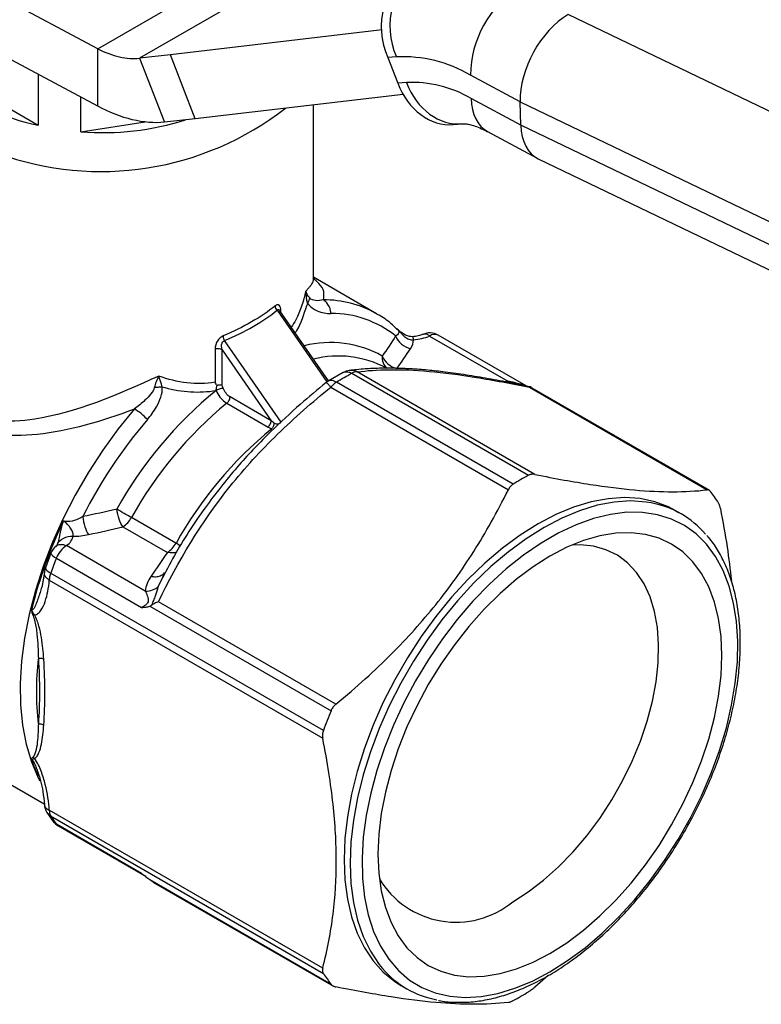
# Model space of a CAD drawing. Header units: inches. Extents: x 0.2 to 10.8, y 0.2 to 8.2.
# Tile 12 of 14: x 8.2 to 9.3, y 6.2 to 7.6. Entities that reach past the tile are written whole.
import ezdxf

# ---------------------------------------------------------------- set-up
doc = ezdxf.new("R2010")
doc.units = ezdxf.units.IN
doc.header["$MEASUREMENT"] = 0

msp = doc.modelspace()

# ---------------------------------------------------------------- linework, layer by layer
for p, q in [((8.3236, 7.5137), (8.7878, 7.7816)), ((8.3236, 7.5137), (7.848, 7.7674)), ((8.8171, 7.7515), (8.3822, 7.5005)), ((8.3236, 7.4333), (7.848, 7.687)), ((9.7834, 7.1762), (8.9821, 7.5614)), ((8.7216, 7.5401), (8.4253, 7.5052)), ((8.3236, 7.4333), (8.3236, 7.5137)), ((8.4253, 7.5052), (8.3822, 7.5005)), ((8.3822, 7.5005), (8.417, 7.4108)), ((8.4601, 7.4156), (8.4253, 7.5052)), ((8.7417, 7.5023), (8.7297, 7.5012)), ((8.7297, 7.5012), (8.7436, 7.4653)), ((8.1139, 7.4796), (8.2403, 7.4066)), ((8.2403, 7.4778), (8.2403, 7.4066)), ((8.9149, 7.4395), (8.8453, 7.4768)), ((8.7556, 7.4664), (8.7436, 7.4653)), ((8.3, 7.3974), (8.3, 7.4459)), ((8.751, 7.4498), (8.4601, 7.4156)), ((8.9158, 7.4068), (8.8463, 7.4441)), ((8.6255, 7.1926), (8.6255, 7.435)), ((8.9149, 7.4395), (9.7201, 7.0524)), ((8.9158, 7.4068), (8.9149, 7.4395)), ((8.3, 7.3974), (8.3898, 7.4113)), ((8.4601, 7.4156), (8.417, 7.4108)), ((8.8213, 7.4075), (8.8334, 7.4086)), ((9.721, 7.0197), (8.9158, 7.4068)), ((8.8693, 7.3976), (8.9389, 7.3603)), ((8.9403, 7.3596), (9.7442, 6.9731)), ((8.7138, 7.1428), (8.6255, 7.1938)), ((8.5748, 7.1477), (8.6444, 7.0472)), ((8.6466, 7.0486), (8.5786, 7.1468)), ((8.58, 7.1448), (8.58, 7.1463)), ((8.9232, 7.0416), (8.8, 7.1127)), ((8.5803, 6.9909), (8.5011, 7.1051)), ((8.7882, 7.1115), (8.8984, 7.0479)), ((8.4878, 7.093), (8.4878, 7.0467)), ((8.4975, 7.0924), (8.5664, 6.993)), ((8.4975, 7.0425), (8.4975, 7.0924)), ((8.6672, 7.0605), (8.6459, 7.0482)), ((8.6791, 7.0594), (8.9265, 6.9165)), ((8.9354, 6.9178), (8.6868, 7.0613)), ((8.9051, 6.9041), (8.6576, 7.047)), ((8.8984, 7.0479), (8.8933, 7.0475)), ((8.4892, 7.0352), (8.4892, 7.0351)), ((8.6498, 7.0399), (8.8984, 6.8964)), ((8.9224, 7.042), (8.9224, 7.0421)), ((8.9282, 7.0397), (9.1768, 6.8962)), ((9.1803, 6.8951), (8.9284, 7.0405)), ((8.5042, 7.0174), (8.5619, 6.9841)), ((8.5664, 6.993), (8.5087, 7.0263)), ((9.1402, 6.8626), (9.1318, 6.8674)), ((8.433, 6.8213), (8.3706, 6.8573)), ((8.3586, 6.8446), (8.421, 6.8085)), ((8.2672, 6.8204), (8.2649, 6.8159)), ((8.39, 6.7545), (8.2799, 6.8181)), ((8.258, 6.8076), (8.2502, 6.7872)), ((8.2656, 6.8004), (8.385, 6.7315)), ((8.2488, 6.7808), (8.2451, 6.7595)), ((8.2557, 6.7695), (8.6385, 6.5485)), ((8.6394, 6.5593), (8.2576, 6.7797)), ((8.4086, 6.7612), (8.4141, 6.773)), ((8.4141, 6.773), (8.417, 6.7791)), ((8.3963, 6.7334), (8.6501, 6.5869)), ((8.657, 6.5962), (8.4085, 6.7396)), ((8.04, 6.5771), (8.2487, 6.4567)), ((8.2524, 6.4447), (8.2609, 6.4321)), ((8.6385, 6.2266), (8.2557, 6.4476)), ((8.2576, 6.4397), (8.6394, 6.2193)), ((8.385, 6.3591), (8.2656, 6.428)), ((8.2681, 6.4258), (8.3895, 6.3557)), ((8.3963, 6.3505), (8.6501, 6.204)), ((8.4017, 6.3467), (8.6536, 6.2013)), ((8.954, 6.2162), (8.9354, 6.2001)), ((8.748, 6.2025), (8.7563, 6.1977))]:
    msp.add_line(p, q)
at = {"flags": 128}
for points in [[(8.4991, 7.0384), (8.4982, 7.0407), (8.4975, 7.0425)], [(8.3748, 7.0094), (8.352, 6.9814), (8.3305, 6.9518), (8.3104, 6.9209), (8.2919, 6.8889), (8.275, 6.8561), (8.2601, 6.8227), (8.2471, 6.7889), (8.2362, 6.7552), (8.2275, 6.7217), (8.221, 6.6887), (8.2168, 6.6565), (8.2149, 6.6253), (8.2154, 6.5953), (8.2182, 6.5669), (8.2233, 6.5402), (8.2307, 6.5155), (8.2403, 6.493), (8.2425, 6.4886)], [(9.1318, 6.8674), (9.1228, 6.8722), (9.1035, 6.8795), (9.0828, 6.8839), (9.0609, 6.8854), (9.038, 6.8838), (9.0142, 6.8793), (8.9898, 6.8718), (8.9649, 6.8615), (8.9399, 6.8484), (8.9149, 6.8326), (8.89, 6.8143), (8.8656, 6.7935), (8.8418, 6.7706), (8.8189, 6.7457), (8.797, 6.719), (8.7763, 6.6907), (8.757, 6.661), (8.7393, 6.6303), (8.7233, 6.5988), (8.7091, 6.5667), (8.6969, 6.5344), (8.6868, 6.5021), (8.6788, 6.47), (8.6731, 6.4385), (8.6696, 6.4079), (8.6685, 6.3783), (8.6696, 6.35), (8.6731, 6.3233), (8.6788, 6.2985), (8.6868, 6.2756), (8.6969, 6.255), (8.7091, 6.2367), (8.7233, 6.221), (8.7393, 6.208), (8.748, 6.2025)], [(9.0985, 6.8779), (9.0911, 6.8791), (9.0692, 6.8806), (9.0463, 6.879), (9.0225, 6.8745), (8.9981, 6.867), (8.9733, 6.8567), (8.9483, 6.8436), (8.9232, 6.8278), (8.8984, 6.8094), (8.874, 6.7887), (8.8502, 6.7658), (8.8273, 6.7409), (8.8054, 6.7141), (8.7847, 6.6858), (8.7654, 6.6562), (8.7477, 6.6255), (8.7316, 6.594), (8.7175, 6.5619), (8.7053, 6.5296), (8.6952, 6.4972), (8.6872, 6.4652), (8.6814, 6.4337), (8.678, 6.403), (8.6768, 6.3734), (8.678, 6.3452), (8.6814, 6.3185), (8.6872, 6.2936), (8.6952, 6.2708), (8.7053, 6.2502), (8.7175, 6.2319), (8.7224, 6.2259)], [(8.9566, 6.2215), (8.9812, 6.2371), (9.0057, 6.2552), (9.0296, 6.2756), (9.053, 6.2983), (9.0755, 6.3229), (9.0969, 6.3494), (9.1172, 6.3773), (9.136, 6.4066), (9.1532, 6.4369), (9.1687, 6.468), (9.1824, 6.4996), (9.194, 6.5315), (9.2036, 6.5632), (9.211, 6.5947), (9.2161, 6.6255), (9.219, 6.6555), (9.2196, 6.6843), (9.2179, 6.7117), (9.2138, 6.7374), (9.2076, 6.7613), (9.1991, 6.7832), (9.1884, 6.8027), (9.1758, 6.8199), (9.1612, 6.8344), (9.1448, 6.8462), (9.1268, 6.8552), (9.1072, 6.8613), (9.0864, 6.8645), (9.0644, 6.8647), (9.0414, 6.8618), (9.0177, 6.8561), (8.9935, 6.8474), (8.9689, 6.8359), (8.9443, 6.8217), (8.9197, 6.8048), (8.8955, 6.7855), (8.8718, 6.7639), (8.8488, 6.7402), (8.8268, 6.7147), (8.806, 6.6874), (8.7865, 6.6588), (8.7684, 6.629), (8.752, 6.5982), (8.7374, 6.5668), (8.7248, 6.5351), (8.7141, 6.5032), (8.7057, 6.4716), (8.6994, 6.4404), (8.6953, 6.41), (8.6936, 6.3806), (8.6942, 6.3525), (8.6971, 6.3258), (8.7022, 6.301), (8.7096, 6.2781), (8.7192, 6.2574), (8.7309, 6.239), (8.7445, 6.2232), (8.76, 6.21), (8.7772, 6.1995), (8.796, 6.192), (8.8163, 6.1873), (8.8377, 6.1857), (8.8602, 6.187), (8.8836, 6.1913), (8.9076, 6.1985), (8.932, 6.2086), (8.9566, 6.2215)], [(8.9566, 6.2472), (8.9802, 6.2622), (9.0036, 6.2797), (9.0265, 6.2996), (9.0488, 6.3216), (9.0701, 6.3456), (9.0904, 6.3713), (9.1094, 6.3985), (9.1269, 6.427), (9.1427, 6.4564), (9.1568, 6.4864), (9.169, 6.5168), (9.1791, 6.5473), (9.187, 6.5776), (9.1928, 6.6074), (9.1963, 6.6364), (9.1974, 6.6643), (9.1963, 6.6909), (9.1928, 6.7159), (9.187, 6.7391), (9.1791, 6.7602), (9.169, 6.779), (9.1568, 6.7954), (9.1427, 6.8092), (9.1269, 6.8202), (9.1094, 6.8285), (9.0904, 6.8338), (9.0701, 6.8361), (9.0488, 6.8354), (9.0265, 6.8318), (9.0036, 6.8252), (8.9802, 6.8157), (8.9566, 6.8034), (8.933, 6.7884), (8.9096, 6.7709), (8.8867, 6.7511), (8.8645, 6.729), (8.8431, 6.705), (8.8228, 6.6793), (8.8038, 6.6521), (8.7863, 6.6236), (8.7705, 6.5943), (8.7564, 6.5642), (8.7442, 6.5338), (8.7341, 6.5033), (8.7262, 6.473), (8.7204, 6.4432), (8.717, 6.4142), (8.7158, 6.3863), (8.717, 6.3597), (8.7204, 6.3347), (8.7262, 6.3116), (8.7341, 6.2905), (8.7442, 6.2716), (8.7564, 6.2552), (8.7705, 6.2414), (8.7863, 6.2304), (8.8038, 6.2222), (8.8228, 6.2169), (8.8431, 6.2145), (8.8645, 6.2152), (8.8867, 6.2189), (8.9096, 6.2255), (8.933, 6.235), (8.9566, 6.2472)], [(8.9046, 6.3194), (8.9263, 6.3332), (8.9478, 6.3496), (8.9687, 6.3684), (8.989, 6.3892), (9.0083, 6.4119), (9.0264, 6.4363), (9.0432, 6.462), (9.0584, 6.4887), (9.0718, 6.5163), (9.0833, 6.5442), (9.0928, 6.5723), (9.1002, 6.6002), (9.1054, 6.6276), (9.1083, 6.6541), (9.1088, 6.6796), (9.1071, 6.7036), (9.1031, 6.726), (9.0968, 6.7464), (9.0883, 6.7647), (9.0778, 6.7805), (9.0653, 6.7939), (9.051, 6.8045), (9.035, 6.8123), (9.0175, 6.8172), (8.9988, 6.8192), (8.9875, 6.8189)], [(8.258, 6.8076), (8.2579, 6.8073), (8.2582, 6.8063), (8.2591, 6.8051), (8.2607, 6.8037), (8.2629, 6.8021), (8.2656, 6.8004)], [(8.2502, 6.7872), (8.2501, 6.7869), (8.2503, 6.7858), (8.2512, 6.7844), (8.2528, 6.783), (8.2549, 6.7813), (8.2576, 6.7797)], [(8.2656, 6.428), (8.2629, 6.43), (8.2609, 6.4322)], [(8.2681, 6.4258), (8.2668, 6.4267), (8.2656, 6.428)]]:
    msp.add_lwpolyline(points, dxfattribs=at)
for centre, radius, start, end in [((8.8275, 7.5446), 0.107, 126.0178, 203.9131), ((8.8395, 7.5457), 0.107, 126.0178, 203.9131), ((8.9924, 7.4752), 0.1471, 122.8651, 179.3756), ((8.7505, 7.3149), 0.1876, 59.655, 92.6864), ((8.2792, 7.6199), 0.2168, 220.3358, 259.6695), ((8.7633, 7.3024), 0.1642, 59.655, 92.6864), ((8.3282, 7.7616), 0.4198, 249.9288, 307.9153), ((8.3306, 7.78), 0.3838, 265.4224, 287.5683), ((8.6403, 7.0129), 0.1492, 60.8136, 90.3359), ((8.6515, 7.0012), 0.1418, 51.1008, 90.5716), ((8.7882, 7.0922), 0.0236, 60.0027, 113.4611), ((8.7951, 7.1025), 0.0113, 64.0479, 127.2625), ((8.6491, 6.9529), 0.1495, 60.8749, 104.1971), ((8.6607, 6.9427), 0.1408, 61.5973, 104.477), ((8.7409, 7.0809), 0.0192, 172.1011, 229.8878), ((8.6785, 7.0397), 0.0236, 96.889, 118.2799), ((8.6862, 7.0472), 0.0141, 87.3198, 120.3844), ((8.6582, 7.028), 0.0236, 121.6918, 128.9439), ((8.6745, 7.0206), 0.0313, 122.586, 141.8921), ((8.8497, 6.5922), 0.5711, 129.1453, 151.0151), ((8.8547, 6.5891), 0.5534, 129.2956, 151.0048), ((8.911, 6.5517), 0.6815, 139.4669, 153.227), ((8.9169, 6.5532), 0.5531, 129.2382, 151.0087), ((9.1244, 6.5489), 0.4175, 118.2986, 121.6961), ((9.0411, 6.7836), 0.1784, 32.1059, 38.0954), ((7.5095, 5.3628), 1.7249, 60.0509, 60.8323), ((9.0745, 6.7488), 0.1313, 40.4256, 79.4701), ((8.8617, 6.5722), 0.6499, 154.4499, 165.9844), ((8.3405, 6.8736), 0.0342, 302.0015, 331.6588), ((8.2799, 6.7988), 0.0236, 127.5055, 158.1987), ((8.2994, 6.7876), 0.0362, 122.6025, 159.2101), ((8.4029, 6.8376), 0.0342, 302.0015, 331.6588), ((8.1908, 6.3999), 0.4861, 59.2116, 60.1139), ((8.9276, 6.5356), 0.713, 158.1947, 159.9827), ((8.2724, 6.7791), 0.0236, 159.987, 175.9706), ((8.2859, 6.7689), 0.0303, 159.2351, 179.0025), ((8.6153, 6.6141), 0.3777, 173.0692, 186.9308), ((9.3123, 6.3141), 0.7162, 157.609, 159.9797), ((8.4306, 6.5858), 0.2107, 198.8112, 205.4176), ((8.2724, 6.4572), 0.0236, 183.6376, 212.1515), ((8.265, 6.4526), 0.0149, 212.3116, 240.4746), ((8.2706, 6.4471), 0.0149, 177.9763, 209.7793), ((8.4104, 6.5356), 0.1804, 212.1254, 216.5959), ((8.2799, 6.4462), 0.0236, 216.6216, 240.0027), ((8.8251, 6.4159), 0.125, 210.8644, 309.4694), ((8.7905, 6.3141), 0.1784, 212.1059, 218.0954), ((8.822, 6.3114), 0.1313, 220.6382, 259.4931), ((8.7072, 6.5488), 0.4175, 298.2986, 301.6961)]:
    msp.add_arc(centre, radius, start, end)
for centre, major_axis, ratio, start_param, end_param in [((8.9846, 7.4797), (0.0467, 0.0867), 0.597207, 0.768729, 2.339525), ((8.8133, 7.5056), (-0.0086, 0.0981), 0.789521, 1.923515, 3.134475), ((8.8253, 7.5067), (-0.0086, 0.0981), 0.789521, 1.923515, 3.145497), ((8.916, 7.4844), (0.0467, 0.0867), 0.597207, 2.339525, 3.142351), ((8.9855, 7.447), (0.0467, 0.0867), 0.597207, 2.339525, 3.169088)]:
    msp.add_ellipse(centre, major_axis=major_axis, ratio=ratio, start_param=start_param, end_param=end_param)
for points, knots in [([(8.3236, 7.5137), (8.3338, 7.5084), (8.344, 7.5045), (8.3638, 7.5001), (8.3733, 7.4994), (8.3822, 7.5005)], [0, 0, 0, 0, 0.1050019, 0.1050019, 0.2100038, 0.2100038, 0.2100038, 0.2100038]), ([(8.417, 7.4108), (8.4028, 7.4093), (8.3877, 7.4105), (8.3561, 7.4181), (8.3399, 7.4245), (8.3236, 7.4333)], [0, 0, 0, 0, 0.170494, 0.170494, 0.340988, 0.340988, 0.340988, 0.340988]), ([(8.8343, 7.4086), (8.8345, 7.4086), (8.8351, 7.4087), (8.8383, 7.4086), (8.8439, 7.4078), (8.8515, 7.4056), (8.86, 7.4024), (8.8665, 7.399), (8.8694, 7.3975)], [0, 0, 0, 0, 0.0823606, 0.2803982, 0.4713312, 0.6595037, 0.8472562, 1, 1, 1, 1]), ([(8.6254, 7.1926), (8.6254, 7.1915), (8.6253, 7.1891), (8.6237, 7.1854), (8.6213, 7.1816), (8.6184, 7.178), (8.616, 7.1756), (8.6148, 7.1744)], [0, 0, 0, 0, 0.21004, 0.436102, 0.643081, 0.831025, 1, 1, 1, 1]), ([(8.6394, 7.1622), (8.64, 7.1662), (8.6413, 7.1742), (8.6352, 7.1837), (8.6278, 7.1899), (8.6248, 7.1923)], [0, 0, 0, 0, 0.3756109, 0.7550662, 1, 1, 1, 1]), ([(8.6148, 7.1744), (8.6111, 7.1602), (8.6062, 7.1417), (8.5967, 7.1271), (8.5945, 7.1237)], [0, 0, 0, 0, 0.768158, 1, 1, 1, 1]), ([(8.6148, 7.1744), (8.6148, 7.1744), (8.6148, 7.1744), (8.6144, 7.1686), (8.6152, 7.1627), (8.6172, 7.1577)], [-0.07472816, -0.07472816, -0.07472816, -0.07472816, -0.07436772, -0.07436772, 0, 0, 0, 0]), ([(8.6203, 7.1648), (8.6174, 7.1679), (8.6156, 7.1713), (8.6148, 7.1744), (8.6148, 7.1744), (8.6148, 7.1744)], [-0.07472816, -0.07472816, -0.07472816, -0.07472816, -0.00036044, -0.00036044, 0, 0, 0, 0]), ([(8.58, 7.1463), (8.58, 7.1501), (8.579, 7.1543), (8.5756, 7.1557), (8.5736, 7.1549), (8.5723, 7.1539)], [0, 0, 0, 0, 0.03610255, 0.04512819, 0.06317947, 0.06317947, 0.06317947, 0.06317947]), ([(8.6, 7.1159), (8.6007, 7.117), (8.608, 7.128), (8.6123, 7.1417), (8.6161, 7.1541)], [0, 0, 0, 0, 0.099152, 1, 1, 1, 1]), ([(8.6172, 7.1577), (8.6209, 7.1523), (8.6324, 7.1448), (8.6438, 7.1431), (8.6501, 7.143)], [0, 0, 0, 0, 0.0551409, 0.1286622, 0.1286622, 0.1286622, 0.1286622]), ([(8.6394, 7.1622), (8.6359, 7.1612), (8.6293, 7.1603), (8.6224, 7.1624), (8.6203, 7.1648)], [0, 0, 0, 0, 0.0735194, 0.1286603, 0.1286603, 0.1286603, 0.1286603]), ([(8.6501, 7.143), (8.6497, 7.1477), (8.6471, 7.1556), (8.6419, 7.1607), (8.6394, 7.1622), (8.6394, 7.1622), (8.6394, 7.1622), (8.6394, 7.1622)], [0, 0, 0, 0, 0.571429, 1, 1, 1, 1.00006, 1.00006, 1.00006, 1.00006]), ([(8.5748, 7.1477), (8.5751, 7.1479), (8.5756, 7.1484), (8.5765, 7.1485), (8.5774, 7.1481), (8.5781, 7.1475), (8.5785, 7.1469), (8.5785, 7.1467)], [0, 0, 0, 0, 0.211467, 0.425054, 0.656323, 0.912208, 1, 1, 1, 1]), ([(8.7429, 7.1206), (8.7407, 7.1228), (8.7335, 7.13), (8.7233, 7.1375), (8.7149, 7.1419), (8.7128, 7.143)], [0, 0, 0, 0, 0.243332, 0.809879, 1, 1, 1, 1]), ([(8.7642, 7.1105), (8.7627, 7.1106), (8.7593, 7.1108), (8.754, 7.1129), (8.7494, 7.1158), (8.746, 7.1184), (8.7442, 7.1199), (8.7432, 7.1208), (8.7426, 7.1213), (8.7423, 7.1215), (8.7421, 7.1217), (8.7419, 7.1218), (8.7419, 7.1219)], [0, 0, 0, 0, 0.166116, 0.377605, 0.646139, 0.805704, 0.894151, 0.94196, 0.967473, 0.981469, 0.989666, 1, 1, 1, 1]), ([(8.7419, 7.1219), (8.7443, 7.1201), (8.7455, 7.1178), (8.7449, 7.1157), (8.7447, 7.1154)], [0.07478361, 0.07478361, 0.07478361, 0.07478361, 0.13725588, 0.14936084, 0.14936084, 0.14936084, 0.14936084]), ([(8.7419, 7.1219), (8.742, 7.1218), (8.7421, 7.1217), (8.743, 7.121), (8.7436, 7.1204), (8.7447, 7.1193), (8.746, 7.1179), (8.7481, 7.1155), (8.7505, 7.1129), (8.7533, 7.1103), (8.7562, 7.1083), (8.7602, 7.1065), (8.7634, 7.1061), (8.7655, 7.1063)], [-0.1124553, -0.1124553, -0.1124553, -0.1124553, -0.1122451, -0.1122451, -0.1102408, -0.1082364, -0.1042276, -0.0962101, -0.0801751, -0.0641401, -0.0481051, -0.03207, 0, 0, 0, 0]), ([(8.7788, 7.1139), (8.7766, 7.1131), (8.7723, 7.1114), (8.7669, 7.1109), (8.7642, 7.1106)], [0, 0, 0, 0, 0.504032, 1, 1, 1, 1]), ([(8.7882, 7.1115), (8.7871, 7.1123), (8.7851, 7.1136), (8.7818, 7.1146), (8.78, 7.1141), (8.7789, 7.1138)], [0, 0, 0, 0, 0.319509, 0.59772, 1, 1, 1, 1]), ([(8.4993, 7.1117), (8.4974, 7.1109), (8.4945, 7.1089), (8.4893, 7.1025), (8.4878, 7.0969), (8.4878, 7.093)], [0, 0, 0, 0, 0.01805682, 0.02708523, 0.06319886, 0.06319886, 0.06319886, 0.06319886]), ([(8.4975, 7.0924), (8.4967, 7.0955), (8.4966, 7.0997), (8.4986, 7.1038), (8.5001, 7.1049), (8.5011, 7.1051)], [0, 0, 0, 0, 0.03611363, 0.04514204, 0.06319886, 0.06319886, 0.06319886, 0.06319886]), ([(8.5011, 7.1051), (8.5005, 7.1063), (8.4996, 7.1087), (8.4993, 7.1109), (8.4993, 7.1117)], [0, 0, 0, 0, 0.571429, 1, 1, 1, 1]), ([(8.7642, 7.1105), (8.7642, 7.1106), (8.7644, 7.1109), (8.7648, 7.1097), (8.7652, 7.1074), (8.7655, 7.1063)], [0, 0, 0, 0, 0.043706, 0.5217381, 1, 1, 1, 1]), ([(8.4975, 7.0924), (8.4963, 7.0931), (8.4946, 7.0936), (8.4911, 7.0938), (8.4893, 7.0936), (8.4878, 7.093)], [0, 0, 0, 0, 0.5, 0.5, 1, 1, 1, 1]), ([(8.4089, 7.0555), (8.3511, 7.0286), (8.2521, 6.9877), (8.157, 6.9908), (8.1113, 7.0157), (8.0842, 7.0383), (8.0668, 7.0653), (8.0589, 7.082)], [4.659336, 4.659336, 4.659336, 4.659336, 5.178575, 5.524735, 5.568005, 5.697814, 5.870894, 5.870894, 5.870894, 5.870894]), ([(8.0486, 7.069), (8.0575, 7.052), (8.0766, 7.0243), (8.106, 7.0004), (8.1554, 6.9735), (8.2421, 6.9668), (8.3293, 6.9923), (8.3748, 7.0094)], [4.791493, 4.791493, 4.791493, 4.791493, 4.964573, 5.094383, 5.137653, 5.483813, 5.870894, 5.870894, 5.870894, 5.870894]), ([(8.6672, 7.0605), (8.6673, 7.0605), (8.6683, 7.0614), (8.6709, 7.0617), (8.6749, 7.0614), (8.6777, 7.06), (8.6791, 7.0594)], [0, 0, 0, 0, 0.010742, 0.357775, 0.687519, 1, 1, 1, 1]), ([(8.9301, 7.0402), (8.9194, 7.0424), (8.8977, 7.0468), (8.8663, 7.0526), (8.8355, 7.0576), (8.8075, 7.0614), (8.7862, 7.0637), (8.7713, 7.0649), (8.7618, 7.0655), (8.7537, 7.0659), (8.7447, 7.0662), (8.7326, 7.0665), (8.7162, 7.0664), (8.6961, 7.0655), (8.6827, 7.064), (8.6753, 7.0632)], [0, 0, 0, 0, 0.10077, 0.203291, 0.307385, 0.41223, 0.503024, 0.549724, 0.588689, 0.619909, 0.650811, 0.703388, 0.779133, 0.878061, 1, 1, 1, 1]), ([(8.6868, 7.0613), (8.685, 7.062), (8.6814, 7.0635), (8.6776, 7.0632), (8.6757, 7.0631)], [0, 0, 0, 0, 0.4994018, 1, 1, 1, 1]), ([(8.6868, 7.0613), (8.7139, 7.0649), (8.747, 7.0656), (8.8077, 7.0603), (8.8299, 7.0574), (8.8773, 7.0497), (8.9024, 7.045), (8.9282, 7.0397)], [0, 0, 0, 0, 0.5, 0.5, 0.75, 0.75, 1, 1, 1, 1]), ([(8.4089, 7.0555), (8.4089, 7.0555), (8.4089, 7.0555), (8.4063, 7.0505), (8.4041, 7.0448), (8.4027, 7.0392)], [-0.00036044, -0.00036044, -0.00036044, -0.00036044, 0, 0, 0.07436772, 0.07436772, 0.07436772, 0.07436772]), ([(8.4139, 7.0403), (8.4121, 7.0455), (8.4104, 7.0508), (8.4089, 7.0555), (8.4089, 7.0555), (8.4089, 7.0555)], [-0.00036044, -0.00036044, -0.00036044, -0.00036044, 0.07400727, 0.07400727, 0.07436772, 0.07436772, 0.07436772, 0.07436772]), ([(8.6434, 7.0464), (8.6312, 7.0363), (8.6046, 7.0143), (8.5634, 6.9762), (8.5189, 6.9297), (8.4742, 6.8731), (8.4385, 6.8198), (8.4205, 6.7847), (8.4144, 6.7728)], [0, 0, 0, 0, 0.129231, 0.282493, 0.459409, 0.659828, 0.883944, 1, 1, 1, 1]), ([(8.4906, 7.0424), (8.4901, 7.043), (8.4891, 7.0445), (8.4883, 7.0459), (8.4878, 7.0467)], [0, 0, 0, 0, 0.449917, 1, 1, 1, 1]), ([(8.6435, 7.0462), (8.6435, 7.0463), (8.6435, 7.0465), (8.6446, 7.0455), (8.6466, 7.0435), (8.6488, 7.0411), (8.6498, 7.0399)], [0, 0, 0, 0, 0.098073, 0.366564, 0.699669, 1, 1, 1, 1]), ([(8.6576, 7.047), (8.6563, 7.0477), (8.6535, 7.049), (8.6496, 7.0494), (8.647, 7.0491), (8.646, 7.0482), (8.6458, 7.048)], [0, 0, 0, 0, 0.300945, 0.618516, 0.952737, 1, 1, 1, 1]), ([(8.9223, 7.0421), (8.9223, 7.0421), (8.9223, 7.0422), (8.9218, 7.0423), (8.9209, 7.0425), (8.9194, 7.0429), (8.9154, 7.0441), (8.9103, 7.0454), (8.904, 7.047), (8.9006, 7.0476), (8.8984, 7.0479)], [0, 0, 0, 0, 0.004136, 0.072096, 0.132808, 0.196809, 0.269471, 0.616995, 0.750086, 1, 1, 1, 1]), ([(8.4027, 7.0392), (8.4014, 7.0337), (8.3916, 7.0226), (8.38, 7.0132), (8.3748, 7.0094)], [0, 0, 0, 0, 0.0735055, 0.1286346, 0.1286346, 0.1286346, 0.1286346]), ([(8.393, 6.9946), (8.3977, 7.0001), (8.4077, 7.0137), (8.4144, 7.0306), (8.4139, 7.0403)], [0, 0, 0, 0, 0.0551291, 0.1286346, 0.1286346, 0.1286346, 0.1286346]), ([(8.4139, 7.0403), (8.4119, 7.04), (8.4083, 7.0396), (8.4044, 7.0393), (8.4027, 7.0392)], [0, 0, 0, 0, 0.571429, 1, 1, 1, 1]), ([(8.4085, 6.7396), (8.4355, 6.7957), (8.4686, 6.8507), (8.5293, 6.9267), (8.5516, 6.9509), (8.5989, 6.997), (8.624, 7.019), (8.6498, 7.0399)], [0, 0, 0, 0, 0.5, 0.5, 0.75, 0.75, 1, 1, 1, 1]), ([(8.4892, 7.0352), (8.4893, 7.0361), (8.4895, 7.0373), (8.4899, 7.0391), (8.4902, 7.0406), (8.4905, 7.0418), (8.4906, 7.0424)], [0, 0, 0, 0, 0.371993, 0.500164, 0.769267, 1, 1, 1, 1]), ([(8.4991, 7.0384), (8.4977, 7.0383), (8.4941, 7.0374), (8.4905, 7.0358), (8.4892, 7.0351)], [0, 0, 0, 0, 0.571429, 1, 1, 1, 1]), ([(8.4892, 7.0351), (8.4906, 7.032), (8.4949, 7.0247), (8.5009, 7.0193), (8.5042, 7.0174)], [0.21000284, 0.21000284, 0.21000284, 0.21000284, 0.22792863, 0.25182967, 0.25182967, 0.25182967, 0.25182967]), ([(8.4975, 7.0425), (8.4971, 7.0426), (8.4964, 7.0427), (8.4951, 7.0428), (8.4938, 7.0428), (8.4926, 7.0427), (8.4916, 7.0426), (8.4909, 7.0424), (8.4906, 7.0424)], [0, 0, 0, 0, 0.211776, 0.405658, 0.581273, 0.738646, 0.878166, 1, 1, 1, 1]), ([(8.5087, 7.0263), (8.5068, 7.0274), (8.5048, 7.0292), (8.5015, 7.0334), (8.5001, 7.0359), (8.4991, 7.0384)], [0, 0, 0, 0, 0.5, 0.5, 1, 1, 1, 1]), ([(8.5042, 7.0174), (8.5053, 7.0182), (8.5077, 7.021), (8.5087, 7.0246), (8.5087, 7.0263)], [0, 0, 0, 0, 0.428571, 1, 1, 1, 1]), ([(8.393, 6.9946), (8.3904, 6.9974), (8.3873, 7.0003), (8.381, 7.0055), (8.3777, 7.0077), (8.3748, 7.0094)], [0, 0, 0, 0, 0.5, 0.5, 1, 1, 1, 1]), ([(8.5619, 6.9841), (8.5631, 6.9851), (8.5643, 6.9866), (8.5659, 6.9898), (8.5664, 6.9915), (8.5664, 6.993)], [0, 0, 0, 0, 0.5, 0.5, 1, 1, 1, 1]), ([(8.5705, 6.9896), (8.5703, 6.988), (8.5694, 6.9849), (8.5677, 6.9825), (8.567, 6.9816)], [0, 0, 0, 0, 0.571429, 1, 1, 1, 1]), ([(8.5803, 6.9909), (8.5793, 6.9901), (8.5775, 6.9885), (8.574, 6.9876), (8.5717, 6.9887), (8.5705, 6.9896)], [0.25882483, 0.25882483, 0.25882483, 0.25882483, 0.28062409, 0.29515692, 0.30968976, 0.30968976, 0.30968976, 0.30968976]), ([(8.9354, 6.9178), (8.9347, 6.9179), (8.9333, 6.9181), (8.9313, 6.918), (8.9295, 6.9177), (8.9279, 6.9172), (8.927, 6.9167), (8.9265, 6.9165)], [0, 0, 0, 0, 0.225476, 0.448802, 0.67292, 0.837836, 1, 1, 1, 1]), ([(8.9354, 6.9178), (8.9646, 6.9119), (8.9899, 6.9074), (9.0356, 6.9003), (9.0561, 6.8977), (9.0941, 6.8943), (9.1116, 6.8935), (9.145, 6.8935), (9.161, 6.8944), (9.1768, 6.8962)], [0, 0, 0, 0, 0.25, 0.25, 0.5, 0.5, 0.75, 0.75, 1, 1, 1, 1]), ([(8.657, 6.5962), (8.6862, 6.6203), (8.7115, 6.6432), (8.7572, 6.6889), (8.7777, 6.7117), (8.8157, 6.759), (8.8332, 6.7834), (8.8666, 6.8363), (8.8826, 6.8646), (8.8984, 6.8964)], [0, 0, 0, 0, 0.25, 0.25, 0.5, 0.5, 0.75, 0.75, 1, 1, 1, 1]), ([(8.9051, 6.9041), (8.9044, 6.9037), (8.9031, 6.9028), (8.9013, 6.901), (8.8997, 6.8989), (8.8988, 6.8973), (8.8984, 6.8964)], [0, 0, 0, 0, 0.249002, 0.49583, 0.744763, 1, 1, 1, 1]), ([(9.1815, 6.8937), (9.1811, 6.8941), (9.1804, 6.895), (9.1792, 6.8958), (9.178, 6.8963), (9.1772, 6.8962), (9.1768, 6.8962)], [0, 0, 0, 0, 0.249002, 0.49583, 0.744763, 1, 1, 1, 1]), ([(9.1953, 6.8699), (9.1951, 6.8707), (9.1948, 6.8722), (9.1941, 6.8743), (9.1935, 6.876), (9.1928, 6.8774), (9.1924, 6.8781), (9.1922, 6.8785)], [0, 0, 0, 0, 0.225476, 0.448802, 0.67292, 0.837836, 1, 1, 1, 1]), ([(9.1953, 6.8699), (9.1986, 6.8519), (9.2051, 6.8178), (9.2088, 6.7847), (9.2106, 6.7691)], [0, 0, 0, 0, 0.528085, 1, 1, 1, 1]), ([(8.2753, 6.8526), (8.2753, 6.8525), (8.2753, 6.8525), (8.2752, 6.8522), (8.275, 6.8517), (8.2746, 6.8507), (8.274, 6.849), (8.273, 6.8457), (8.2719, 6.8412), (8.2708, 6.8361), (8.2698, 6.8315), (8.2689, 6.8273), (8.268, 6.8235), (8.2675, 6.8214), (8.2672, 6.8204)], [-0.0002102, -0.0002102, -0.0002102, -0.0002102, 0, 0, 0.0020044, 0.0040088, 0.0080175, 0.016035, 0.03207, 0.0481051, 0.0641401, 0.0801751, 0.0962101, 0.1122451, 0.1122451, 0.1122451, 0.1122451]), ([(8.2907, 6.8533), (8.2898, 6.853), (8.284, 6.8514), (8.2787, 6.8513), (8.2753, 6.8526)], [0.94430698, 0.94430698, 0.94430698, 0.94430698, 0.95641194, 1.0188842, 1.0188842, 1.0188842, 1.0188842]), ([(8.2889, 6.8312), (8.2891, 6.8318), (8.2892, 6.8332), (8.2889, 6.8355), (8.288, 6.8381), (8.2866, 6.8409), (8.2846, 6.8439), (8.2824, 6.8467), (8.2801, 6.849), (8.2787, 6.8503), (8.2773, 6.8513), (8.2767, 6.8518), (8.2756, 6.8524), (8.2755, 6.8525), (8.2753, 6.8526)], [-0.0002102, -0.0002102, -0.0002102, -0.0002102, 0.0158248, 0.0318599, 0.0478949, 0.0639299, 0.0799649, 0.0959999, 0.1040174, 0.1080262, 0.1100306, 0.112035, 0.112035, 0.1122451, 0.1122451, 0.1122451, 0.1122451]), ([(9.2231, 6.682), (9.2231, 6.6868), (9.2229, 6.7008), (9.221, 6.723), (9.2168, 6.748), (9.2104, 6.7713), (9.202, 6.7929), (9.1914, 6.8123), (9.1828, 6.8254), (9.1772, 6.8312), (9.1763, 6.8321)], [0, 0, 0, 0, 0.078839, 0.228405, 0.378043, 0.527555, 0.676742, 0.825348, 0.973105, 1, 1, 1, 1]), ([(8.2657, 6.8172), (8.2662, 6.8177), (8.2677, 6.8194), (8.2713, 6.8199), (8.2757, 6.8196), (8.2784, 6.8186), (8.2799, 6.8181)], [0, 0, 0, 0, 0.142418, 0.501824, 0.733722, 1, 1, 1, 1]), ([(8.4338, 6.8092), (8.4337, 6.8091), (8.4323, 6.8082), (8.4279, 6.8076), (8.4236, 6.8082), (8.421, 6.8085)], [0, 0, 0, 0, 0.0272689, 0.4336884, 1, 1, 1, 1]), ([(8.2348, 6.7212), (8.237, 6.7212), (8.2388, 6.7221), (8.2418, 6.7246), (8.2431, 6.7263), (8.2466, 6.7315), (8.2485, 6.7356), (8.253, 6.7489), (8.2549, 6.7588), (8.2557, 6.7695)], [0, 0, 0, 0, 0.125, 0.125, 0.25, 0.25, 0.5, 0.5, 1, 1, 1, 1]), ([(8.2557, 6.7695), (8.2539, 6.7709), (8.2505, 6.7738), (8.2485, 6.7779), (8.249, 6.7802), (8.2491, 6.7807)], [0, 0, 0, 0, 0.430816, 0.861632, 1, 1, 1, 1]), ([(8.3982, 6.7751), (8.4005, 6.7748), (8.4051, 6.7742), (8.4113, 6.7757), (8.4155, 6.7781), (8.4168, 6.7803), (8.4172, 6.7809)], [0, 0, 0, 0, 0.2972035, 0.5942422, 0.8912833, 1, 1, 1, 1]), ([(8.245, 6.7599), (8.2443, 6.7574), (8.2419, 6.749), (8.2381, 6.7389), (8.2349, 6.7304), (8.2326, 6.7287), (8.2321, 6.7287), (8.2317, 6.7289), (8.2314, 6.7292), (8.2312, 6.7295), (8.2311, 6.7296)], [0, 0, 0, 0, 0.205366, 0.684828, 0.92122, 0.951997, 0.964074, 0.975293, 0.986925, 1, 1, 1, 1]), ([(8.39, 6.7545), (8.3906, 6.7534), (8.3917, 6.751), (8.3932, 6.7473), (8.3944, 6.7433), (8.3944, 6.7396), (8.3927, 6.7368), (8.3906, 6.735), (8.388, 6.7332), (8.3861, 6.7322), (8.385, 6.7315)], [0, 0, 0, 0, 0.0200664, 0.0401328, 0.0601993, 0.0802657, 0.0953155, 0.1103653, 0.1203985, 0.140465, 0.140465, 0.140465, 0.140465]), ([(8.3986, 6.7346), (8.3992, 6.7357), (8.4011, 6.7391), (8.4035, 6.7448), (8.4054, 6.7508), (8.4071, 6.7563), (8.4081, 6.7596), (8.4086, 6.7612)], [0.04913238, 0.04913238, 0.04913238, 0.04913238, 0.06019927, 0.08026569, 0.10033212, 0.12039854, 0.14046496, 0.14046496, 0.14046496, 0.14046496]), ([(8.2311, 6.7296), (8.2311, 6.7296), (8.2311, 6.7296), (8.2306, 6.7262), (8.2316, 6.7228), (8.2329, 6.72)], [-0.02794877, -0.02794877, -0.02794877, -0.02794877, -0.02768405, -0.02768405, 0, 0, 0, 0]), ([(8.2348, 6.7212), (8.2333, 6.7235), (8.2322, 6.7258), (8.2311, 6.7296), (8.2311, 6.7296), (8.2311, 6.7296)], [-0.02794877, -0.02794877, -0.02794877, -0.02794877, -0.00026473, -0.00026473, 0, 0, 0, 0]), ([(8.385, 6.7315), (8.3861, 6.7316), (8.3881, 6.7317), (8.391, 6.732), (8.3937, 6.7325), (8.3954, 6.7331), (8.3963, 6.7334)], [0, 0, 0, 0, 0.289279, 0.530191, 0.762983, 1, 1, 1, 1]), ([(8.2348, 6.7212), (8.2345, 6.721), (8.2339, 6.7206), (8.2332, 6.7202), (8.2329, 6.72)], [0, 0, 0, 0, 0.571429, 1, 1, 1, 1]), ([(8.2329, 6.72), (8.2352, 6.7147), (8.237, 6.7057), (8.2396, 6.6854), (8.2401, 6.671), (8.2404, 6.6597)], [0, 0, 0, 0, 0.0510557, 0.0765836, 0.1786951, 0.1786951, 0.1786951, 0.1786951]), ([(8.248, 6.659), (8.2473, 6.6689), (8.2464, 6.6791), (8.2438, 6.6947), (8.2427, 6.6999), (8.2397, 6.7107), (8.2378, 6.7161), (8.2348, 6.7212)], [0, 0, 0, 0, 0.5, 0.5, 0.75, 0.75, 1, 1, 1, 1]), ([(8.8005, 6.1815), (8.8008, 6.1814), (8.8076, 6.1797), (8.8219, 6.1787), (8.8435, 6.1787), (8.8659, 6.1816), (8.889, 6.1872), (8.9126, 6.1954), (8.9364, 6.2061), (8.9603, 6.2193), (8.9841, 6.2349), (9.0076, 6.2527), (9.0306, 6.2726), (9.053, 6.2944), (9.0746, 6.3179), (9.0953, 6.3431), (9.1148, 6.3696), (9.1331, 6.3973), (9.1501, 6.4261), (9.1655, 6.4556), (9.1793, 6.4856), (9.1914, 6.516), (9.2016, 6.5465), (9.21, 6.5769), (9.2164, 6.6069), (9.2208, 6.6364), (9.2229, 6.6615), (9.2231, 6.6764), (9.2231, 6.682)], [0, 0, 0, 0, 0.0015593, 0.041216, 0.0811165, 0.1212834, 0.1616844, 0.2022581, 0.2429391, 0.2836736, 0.3244217, 0.3651577, 0.4058726, 0.4465637, 0.487232, 0.5278808, 0.5685146, 0.6091385, 0.6497578, 0.6903781, 0.7310035, 0.7716393, 0.8122912, 0.8529649, 0.8936654, 0.9343971, 0.9751627, 1, 1, 1, 1]), ([(8.248, 6.659), (8.2472, 6.6594), (8.2448, 6.6601), (8.2419, 6.66), (8.2404, 6.6597)], [0, 0, 0, 0, 0.428571, 1, 1, 1, 1]), ([(8.657, 6.5962), (8.6563, 6.5956), (8.655, 6.5944), (8.6533, 6.5924), (8.6519, 6.5905), (8.6508, 6.5886), (8.6503, 6.5875), (8.6501, 6.5869)], [0, 0, 0, 0, 0.225476, 0.448802, 0.67292, 0.837836, 1, 1, 1, 1]), ([(8.2404, 6.5685), (8.2402, 6.5609), (8.2397, 6.5482), (8.2377, 6.5323), (8.2352, 6.5245), (8.2329, 6.5224)], [0, 0, 0, 0, 0.0765836, 0.1276393, 0.1786951, 0.1786951, 0.1786951, 0.1786951]), ([(8.2348, 6.52), (8.2378, 6.5216), (8.2397, 6.5248), (8.2427, 6.5321), (8.2438, 6.5361), (8.2464, 6.5487), (8.2473, 6.5578), (8.248, 6.5669)], [0, 0, 0, 0, 0.25, 0.25, 0.5, 0.5, 1, 1, 1, 1]), ([(8.2404, 6.5685), (8.2419, 6.5687), (8.2448, 6.5685), (8.2472, 6.5675), (8.248, 6.5669)], [0, 0, 0, 0, 0.571429, 1, 1, 1, 1]), ([(8.6394, 6.5593), (8.6391, 6.5584), (8.6385, 6.5566), (8.6381, 6.5539), (8.6381, 6.5512), (8.6383, 6.5494), (8.6385, 6.5485)], [0, 0, 0, 0, 0.249002, 0.49583, 0.744763, 1, 1, 1, 1]), ([(8.6385, 6.2266), (8.6452, 6.2527), (8.6499, 6.2775), (8.656, 6.3268), (8.6575, 6.3512), (8.6575, 6.4019), (8.656, 6.4281), (8.6499, 6.4844), (8.6452, 6.5146), (8.6385, 6.5485)], [0, 0, 0, 0, 0.25, 0.25, 0.5, 0.5, 0.75, 0.75, 1, 1, 1, 1]), ([(8.2329, 6.5224), (8.2316, 6.5213), (8.2306, 6.5201), (8.2311, 6.5179), (8.2311, 6.5179), (8.2311, 6.5179)], [-0.02768405, -0.02768405, -0.02768405, -0.02768405, 0, 0, 0.00026472, 0.00026472, 0.00026472, 0.00026472]), ([(8.2311, 6.5179), (8.2311, 6.5179), (8.2311, 6.5179), (8.2322, 6.5191), (8.2333, 6.5194), (8.2348, 6.52)], [-0.02768405, -0.02768405, -0.02768405, -0.02768405, -0.02741932, -0.02741932, 0.00026472, 0.00026472, 0.00026472, 0.00026472]), ([(8.2329, 6.5224), (8.2332, 6.5221), (8.2339, 6.5214), (8.2345, 6.5205), (8.2348, 6.52)], [0, 0, 0, 0, 0.428571, 1, 1, 1, 1]), ([(8.2557, 6.4476), (8.2549, 6.4591), (8.2531, 6.4713), (8.2485, 6.4897), (8.2466, 6.496), (8.2431, 6.5053), (8.2418, 6.5084), (8.2388, 6.5145), (8.237, 6.5175), (8.2348, 6.52)], [0, 0, 0, 0, 0.5, 0.5, 0.75, 0.75, 0.875, 0.875, 1, 1, 1, 1]), ([(8.2311, 6.5179), (8.2312, 6.5179), (8.2314, 6.5179), (8.2317, 6.5178), (8.232, 6.5176), (8.2324, 6.5172), (8.233, 6.5166), (8.2349, 6.5135), (8.2367, 6.5091), (8.2381, 6.5054), (8.2387, 6.504)], [0, 0, 0, 0, 0.0291445, 0.0550882, 0.0756714, 0.0960477, 0.1460069, 0.2133055, 0.6903861, 1, 1, 1, 1]), ([(8.2385, 6.5047), (8.2388, 6.5039), (8.2398, 6.5012), (8.2416, 6.4959), (8.2443, 6.4863), (8.2473, 6.4722), (8.2482, 6.4617), (8.2488, 6.4557)], [0, 0, 0, 0, 0.043779, 0.150966, 0.311709, 0.610315, 1, 1, 1, 1]), ([(8.2489, 6.4557), (8.2489, 6.4555), (8.2485, 6.4539), (8.2505, 6.4508), (8.254, 6.4487), (8.2557, 6.4476)], [0, 0, 0, 0, 0.0450125, 0.5225062, 1, 1, 1, 1]), ([(8.385, 6.3591), (8.3861, 6.3583), (8.3881, 6.3568), (8.3911, 6.3546), (8.3938, 6.3526), (8.3955, 6.3512), (8.3963, 6.3505)], [0, 0, 0, 0, 0.301109, 0.530184, 0.778984, 1, 1, 1, 1]), ([(8.385, 6.3591), (8.3861, 6.3581), (8.388, 6.3567), (8.39, 6.3554), (8.3908, 6.3549), (8.3911, 6.3548)], [-0.14046741, -0.14046741, -0.14046741, -0.14046741, -0.12040064, -0.11036725, -0.10535056, -0.10535056, -0.10535056, -0.10535056]), ([(8.3963, 6.3505), (8.3967, 6.3502), (8.3975, 6.3496), (8.3982, 6.3491), (8.3986, 6.3488)], [0, 0, 0, 0, 0.507576, 1, 1, 1, 1]), ([(8.6385, 6.2266), (8.6383, 6.226), (8.6381, 6.2248), (8.6381, 6.2231), (8.6383, 6.2216), (8.6388, 6.2203), (8.6392, 6.2196), (8.6394, 6.2193)], [0, 0, 0, 0, 0.225476, 0.448802, 0.67292, 0.837836, 1, 1, 1, 1]), ([(8.6501, 6.204), (8.6505, 6.2036), (8.6513, 6.2027), (8.6529, 6.2017), (8.6548, 6.2008), (8.6562, 6.2005), (8.657, 6.2003)], [0, 0, 0, 0, 0.249002, 0.49583, 0.744763, 1, 1, 1, 1]), ([(8.8984, 6.1787), (8.8826, 6.1768), (8.8666, 6.176), (8.8332, 6.176), (8.8157, 6.1768), (8.7777, 6.1802), (8.7572, 6.1828), (8.7115, 6.1899), (8.6862, 6.1944), (8.657, 6.2003)], [0, 0, 0, 0, 0.25, 0.25, 0.5, 0.5, 0.75, 0.75, 1, 1, 1, 1]), ([(8.9265, 6.1936), (8.9272, 6.1941), (8.9286, 6.1949), (8.9308, 6.1965), (8.9331, 6.1982), (8.9346, 6.1994), (8.9354, 6.2001)], [0, 0, 0, 0, 0.249002, 0.49583, 0.744763, 1, 1, 1, 1]), ([(8.8984, 6.1787), (8.8988, 6.1788), (8.8995, 6.1789), (8.9009, 6.1793), (8.9024, 6.1799), (8.9037, 6.1805), (8.9046, 6.181), (8.9051, 6.1812)], [0, 0, 0, 0, 0.225476, 0.448802, 0.67292, 0.837836, 1, 1, 1, 1])]:
    msp.add_open_spline(points, degree=3, knots=knots)
for points in [[(8.5723, 7.1539), (8.5526, 7.138), (8.5275, 7.1235), (8.4993, 7.1117)], [(8.5748, 7.1477), (8.5733, 7.1495), (8.5723, 7.1519), (8.5723, 7.1539)], [(8.6172, 7.1577), (8.6169, 7.1565), (8.6165, 7.1553), (8.6161, 7.1541)], [(8.6172, 7.1577), (8.619, 7.1602), (8.6201, 7.1627), (8.6203, 7.1648)], [(8.5011, 7.1051), (8.5296, 7.117), (8.555, 7.1316), (8.5748, 7.1477)], [(8.7447, 7.1154), (8.744, 7.114), (8.7426, 7.1127), (8.7406, 7.1116)], [(8.7406, 7.1116), (8.7345, 7.1022), (8.7283, 7.0928), (8.7219, 7.0835)], [(8.7406, 7.1116), (8.742, 7.1075), (8.7478, 7.0994), (8.7569, 7.0948), (8.7615, 7.0938)], [(8.7615, 7.0938), (8.7641, 7.0978), (8.7656, 7.1021), (8.7654, 7.1063)], [(8.7655, 7.1063), (8.7736, 7.1068), (8.7816, 7.1087), (8.7882, 7.1115)], [(8.7424, 7.0661), (8.749, 7.0753), (8.7553, 7.0845), (8.7615, 7.0938)], [(8.7219, 7.0835), (8.7234, 7.0795), (8.7291, 7.0717), (8.7379, 7.0671), (8.7424, 7.0661)], [(8.6576, 7.047), (8.6647, 7.0514), (8.6719, 7.0555), (8.6791, 7.0594)], [(8.4878, 7.0467), (8.462, 7.0428), (8.4348, 7.0459), (8.4089, 7.0555)], [(8.4139, 7.0403), (8.415, 7.0399), (8.4162, 7.0396), (8.4174, 7.0393)], [(8.4174, 7.0393), (8.4414, 7.0329), (8.4659, 7.0314), (8.4892, 7.0352)], [(8.9284, 7.0405), (8.9284, 7.0404), (8.9284, 7.0401), (8.9282, 7.0397)], [(8.5705, 6.9896), (8.5691, 6.9907), (8.5677, 6.9918), (8.5664, 6.993)], [(8.5619, 6.9841), (8.5634, 6.9832), (8.5652, 6.9823), (8.567, 6.9816)], [(8.3502, 6.8689), (8.3344, 6.8654), (8.3185, 6.862), (8.3026, 6.8587)], [(8.3586, 6.8446), (8.3568, 6.8471), (8.3532, 6.8547), (8.3508, 6.8644), (8.3502, 6.8689)], [(8.3026, 6.8587), (8.2987, 6.8564), (8.2946, 6.8545), (8.2907, 6.8533)], [(8.3026, 6.8587), (8.3031, 6.8541), (8.3053, 6.844), (8.3088, 6.8362), (8.3106, 6.8335)], [(8.3106, 6.8335), (8.3267, 6.8371), (8.3427, 6.8408), (8.3586, 6.8446)], [(8.2672, 6.8204), (8.2707, 6.8273), (8.2797, 6.8317), (8.2889, 6.8312)], [(8.2799, 6.8181), (8.2849, 6.8219), (8.2882, 6.8265), (8.2889, 6.8312)], [(8.2889, 6.8312), (8.2963, 6.8311), (8.3037, 6.832), (8.3106, 6.8335)], [(8.421, 6.8085), (8.4131, 6.7975), (8.4055, 6.7863), (8.3982, 6.7751)], [(8.3982, 6.7751), (8.3938, 6.7685), (8.3908, 6.7615), (8.39, 6.7545)], [(8.39, 6.7545), (8.3936, 6.7544), (8.4007, 6.7555), (8.4064, 6.759), (8.4086, 6.7612)], [(8.3963, 6.7334), (8.3971, 6.7337), (8.3978, 6.7341), (8.3986, 6.7346)], [(8.3986, 6.7346), (8.3999, 6.7355), (8.4014, 6.7364), (8.403, 6.7371)], [(8.4085, 6.7396), (8.4066, 6.7389), (8.4047, 6.738), (8.403, 6.7371)], [(8.2404, 6.6597), (8.2425, 6.6282), (8.2425, 6.5977), (8.2404, 6.5685)], [(8.248, 6.5669), (8.2501, 6.5963), (8.2501, 6.6271), (8.248, 6.659)], [(8.403, 6.346), (8.4014, 6.3469), (8.3999, 6.3478), (8.3986, 6.3488)]]:
    msp.add_open_spline(points, degree=3)

doc.saveas('drawing.dxf')
